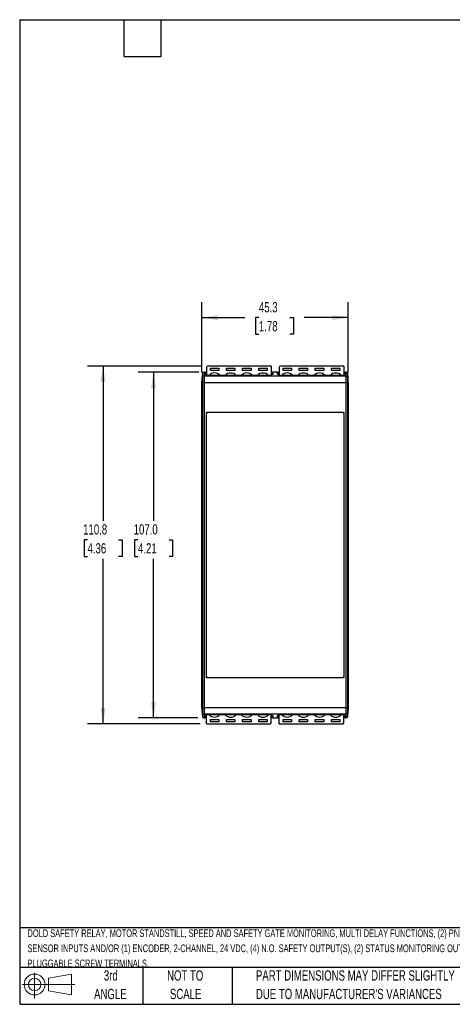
# Model space of a CAD drawing. Header units: millimetres. Extents: x 6 to 273, y 6 to 210.
# Tile 1 of 10: x 6 to 96, y 6 to 210. Entities that reach past the tile are written whole.
import ezdxf

# ---------------------------------------------------------------- set-up
doc = ezdxf.new("R2010")
doc.units = ezdxf.units.MM
doc.layers.add('DIMENSIONS', color=140, linetype='Continuous', lineweight=25)
doc.layers.add('TEXT', color=140, linetype='Continuous', lineweight=25)
doc.styles.add('SLDTEXTSTYLE0', font='TXT', dxfattribs={"width": 0.7})
doc.dimstyles.new('SLDDIMSTYLE0', dxfattribs={"dimtxt": 2.158008, "dimasz": 3.302, "dimexe": 0, "dimexo": 0.0625, "dimgap": 0.539502, "dimtad": 0, "dimtih": 1, "dimtoh": 1, "dimlfac": 1.5, "dimrnd": 1e-09, "dimzin": 12, "dimdsep": 46, "dimtxsty": 'SLDTEXTSTYLE0', "dimsah": 1, "dimcen": 0.09, "dimadec": 0, "dimazin": 3, "dimtfac": 1, "dimtofl": 0, "dimtmove": 0, "dimatfit": 3, "dimfxl": 0, "dimfrac": 2, "dimtolj": 1, "dimtzin": 12, "dimarcsym": 0})
doc.dimstyles.new('SLDDIMSTYLE1', dxfattribs={"dimtxt": 2.158008, "dimasz": 3.302, "dimexe": 0, "dimexo": 0.0625, "dimgap": 0.539502, "dimtad": 0, "dimtih": 1, "dimtoh": 1, "dimlfac": 1.5, "dimrnd": 1e-09, "dimzin": 4, "dimdsep": 46, "dimtxsty": 'SLDTEXTSTYLE0', "dimsah": 1, "dimcen": 0.09, "dimadec": 0, "dimazin": 1, "dimtfac": 1, "dimtofl": 0, "dimtmove": 0, "dimatfit": 3, "dimfxl": 0, "dimfrac": 2, "dimtolj": 1, "dimtzin": 12, "dimarcsym": 0})

# ---------------------------------------------------------------- blocks, each defined once
blk = doc.blocks.new('Block11')
at = {"color": 7, "linetype": 'Continuous', "lineweight": 18}
for p, q in [((2.59, 5.31), (2.59, 0)), ((5.48, 4.17), (10.18, 5.03)), ((5.48, 1.6), (5.48, 4.17)), ((10.18, 5.03), (10.18, 0.73)), ((0, 2.88), (10.87, 2.88)), ((5.48, 1.6), (10.18, 0.73))]:
    blk.add_line(p, q, dxfattribs=at)
for radius in [2.15, 1.29]:
    blk.add_circle((2.59, 2.88), radius, dxfattribs=at)
blk = doc.blocks.new('Block12')
at = {"color": 7, "linetype": 'Continuous'}
blk.add_blockref('Block11', (0, 0), dxfattribs=at)
blk = doc.blocks.new('_D')
at = {"layer": 'DIMENSIONS'}
for p, q in [((43.98, 136.74), (43.98, 151.23)), ((74.18, 136.74), (74.18, 151.23)), ((43.98, 148.06), (52.81, 148.06)), ((55.73, 148.06), (55.01, 148.06)), ((55.01, 148.06), (55.01, 144.63)), ((62.15, 148.06), (62.87, 148.06)), ((62.87, 148.06), (62.87, 144.63)), ((74.18, 148.06), (65.07, 148.06)), ((55.01, 144.63), (55.73, 144.63)), ((62.87, 144.63), (62.15, 144.63))]:
    blk.add_line(p, q, dxfattribs=at)
for points in [[(43.98, 148.06), (47.28, 147.55), (47.28, 148.57)], [(74.18, 148.06), (70.88, 148.57), (70.88, 147.55)]]:
    blk.add_solid(points, dxfattribs=at)
at = {"layer": 'DIMENSIONS', "char_height": 2.117, "attachment_point": 1, "style": 'SLDTEXTSTYLE0'}
for s, insert in [('45.3', (55.73, 151.27)), ('1.78', (55.73, 147.36))]:
    blk.add_mtext(s, dxfattribs=dict(at, insert=insert))
blk = doc.blocks.new('_D_1')
at = {"layer": 'DIMENSIONS'}
for p, q in [((43.31, 136.8), (30.81, 136.8)), ((33.98, 136.8), (33.98, 106.12)), ((30.77, 102.21), (30.05, 102.21)), ((30.05, 102.21), (30.05, 98.78)), ((37.19, 102.21), (37.91, 102.21)), ((37.91, 102.21), (37.91, 98.78)), ((30.05, 98.78), (30.77, 98.78)), ((33.98, 65.46), (33.98, 98.3)), ((37.91, 98.78), (37.19, 98.78)), ((43.15, 65.46), (30.81, 65.46))]:
    blk.add_line(p, q, dxfattribs=at)
for points in [[(33.98, 136.8), (33.47, 133.5), (34.49, 133.5)], [(33.98, 65.46), (34.49, 68.76), (33.47, 68.76)]]:
    blk.add_solid(points, dxfattribs=at)
at = {"layer": 'DIMENSIONS', "char_height": 2.117, "attachment_point": 1, "style": 'SLDTEXTSTYLE0'}
for s, insert in [('107.0', (29.88, 105.42)), ('4.21', (30.77, 101.51))]:
    blk.add_mtext(s, dxfattribs=dict(at, insert=insert))
blk = doc.blocks.new('_D_2')
at = {"layer": 'DIMENSIONS'}
for p, q in [((43.91, 138.06), (20.38, 138.06)), ((23.56, 138.06), (23.56, 106.12)), ((20.35, 102.21), (19.63, 102.21)), ((19.63, 102.21), (19.63, 98.78)), ((26.76, 102.21), (27.49, 102.21)), ((27.49, 102.21), (27.49, 98.78)), ((19.63, 98.78), (20.35, 98.78)), ((23.56, 64.2), (23.56, 98.3)), ((27.49, 98.78), (26.76, 98.78)), ((43.64, 64.2), (20.38, 64.2))]:
    blk.add_line(p, q, dxfattribs=at)
for points in [[(23.56, 138.06), (23.05, 134.76), (24.07, 134.76)], [(23.56, 64.2), (24.07, 67.5), (23.05, 67.5)]]:
    blk.add_solid(points, dxfattribs=at)
at = {"layer": 'DIMENSIONS', "char_height": 2.117, "attachment_point": 1, "style": 'SLDTEXTSTYLE0'}
for s, insert in [('110.8', (19.45, 105.42)), ('4.36', (20.35, 101.51))]:
    blk.add_mtext(s, dxfattribs=dict(at, insert=insert))

msp = doc.modelspace()

# ---------------------------------------------------------------- linework, layer by layer
for p, q in [((44.0835, 136.5027), (43.9802, 135.4696)), ((44.1135, 136.5279), (44.1135, 136.5349)), ((44.5802, 136.8029), (44.4152, 136.8029)), ((44.4152, 136.8029), (44.4152, 136.0605)), ((44.5802, 136.7512), (44.5802, 136.8029)), ((44.5802, 136.7784), (44.8802, 136.7784)), ((44.8802, 136.7512), (44.5802, 136.7512)), ((44.5802, 136.7194), (44.8802, 136.7194)), ((44.5802, 136.3383), (44.5802, 136.7194)), ((44.8802, 136.3383), (44.5802, 136.3383)), ((44.8802, 136.7512), (44.8802, 136.7784)), ((44.8802, 136.7194), (44.8802, 136.7512)), ((44.8802, 136.3383), (44.8802, 136.7194)), ((44.9135, 136.3385), (44.8802, 136.3385)), ((44.8802, 136.1244), (44.8802, 136.3383)), ((44.9135, 137.8476), (44.9135, 136.1265)), ((58.2468, 138.0578), (45.1802, 138.0578)), ((45.7135, 137.6469), (47.4468, 137.6469)), ((45.7135, 137.1216), (45.7135, 137.6469)), ((47.4468, 137.1544), (45.7135, 137.1544)), ((47.4468, 137.1216), (45.7135, 137.1216)), ((47.4468, 137.6469), (47.4468, 137.1216)), ((49.0468, 137.6469), (50.7802, 137.6469)), ((49.0468, 137.1216), (49.0468, 137.6469)), ((50.7802, 137.1544), (49.0468, 137.1544)), ((50.7802, 137.1216), (49.0468, 137.1216)), ((50.7802, 137.6469), (50.7802, 137.1216)), ((52.3802, 137.6469), (54.1135, 137.6469)), ((52.3802, 137.1216), (52.3802, 137.6469)), ((54.1135, 137.1544), (52.3802, 137.1544)), ((54.1135, 137.1216), (52.3802, 137.1216)), ((54.1135, 137.6469), (54.1135, 137.1216)), ((55.7135, 137.6469), (57.4468, 137.6469)), ((55.7135, 137.1216), (55.7135, 137.6469)), ((57.4468, 137.1544), (55.7135, 137.1544)), ((57.4468, 137.1216), (55.7135, 137.1216)), ((57.4468, 137.6469), (57.4468, 137.1216)), ((58.2468, 138.0578), (58.2468, 136.1265)), ((58.2802, 136.3385), (58.2468, 136.3385)), ((58.2802, 136.7784), (58.5802, 136.7784)), ((58.5802, 136.7512), (58.2802, 136.7512)), ((58.2802, 136.7194), (58.5802, 136.7194)), ((58.2802, 136.7194), (58.2802, 136.3769)), ((58.2802, 136.3383), (58.2802, 136.1244)), ((58.5802, 136.3383), (58.2802, 136.3383)), ((59.5802, 136.8029), (58.5802, 136.8029)), ((58.5802, 136.8029), (58.5802, 136.7512)), ((58.5802, 136.7194), (58.5802, 136.3383)), ((59.5802, 136.7512), (59.5802, 136.8029)), ((59.5802, 136.7784), (59.8802, 136.7784)), ((59.8802, 136.7512), (59.5802, 136.7512)), ((59.5802, 136.7194), (59.8802, 136.7194)), ((59.5802, 136.3383), (59.5802, 136.7194)), ((59.8802, 136.3383), (59.5802, 136.3383)), ((59.8802, 136.7512), (59.8802, 136.7784)), ((59.8802, 136.7194), (59.8802, 136.7512)), ((59.8802, 136.3383), (59.8802, 136.7194)), ((59.9135, 136.3385), (59.8802, 136.3385)), ((59.8802, 136.1244), (59.8802, 136.3383)), ((59.9135, 137.8476), (59.9135, 136.1265)), ((73.2468, 138.0578), (60.1802, 138.0578)), ((60.7135, 137.6469), (62.4468, 137.6469)), ((60.7135, 137.1216), (60.7135, 137.6469)), ((62.4468, 137.1544), (60.7135, 137.1544)), ((62.4468, 137.1216), (60.7135, 137.1216)), ((62.4468, 137.6469), (62.4468, 137.1216)), ((64.0468, 137.6469), (65.7802, 137.6469)), ((64.0468, 137.1216), (64.0468, 137.6469)), ((65.7802, 137.1544), (64.0468, 137.1544)), ((65.7802, 137.1216), (64.0468, 137.1216)), ((65.7802, 137.6469), (65.7802, 137.1216)), ((67.3802, 137.6469), (69.1135, 137.6469)), ((67.3802, 137.1216), (67.3802, 137.6469)), ((69.1135, 137.1544), (67.3802, 137.1544)), ((69.1135, 137.1216), (67.3802, 137.1216)), ((69.1135, 137.6469), (69.1135, 137.1216)), ((70.7135, 137.6469), (72.4468, 137.6469)), ((70.7135, 137.1216), (70.7135, 137.6469)), ((72.4468, 137.1544), (70.7135, 137.1544)), ((72.4468, 137.1216), (70.7135, 137.1216)), ((72.4468, 137.6469), (72.4468, 137.1216)), ((73.2468, 138.0578), (73.2468, 136.1265)), ((73.2802, 136.3385), (73.2468, 136.3385)), ((73.2802, 136.7784), (73.5802, 136.7784)), ((73.2802, 136.7784), (73.2802, 136.7512)), ((73.2802, 136.7512), (73.2802, 136.7194)), ((73.5802, 136.7512), (73.2802, 136.7512)), ((73.2802, 136.7194), (73.5802, 136.7194)), ((73.2802, 136.7194), (73.2802, 136.3383)), ((73.2802, 136.3383), (73.2802, 136.1244)), ((73.5802, 136.3383), (73.2802, 136.3383)), ((73.7452, 136.8029), (73.5802, 136.8029)), ((73.5802, 136.8029), (73.5802, 136.7512)), ((73.5802, 136.7194), (73.5802, 136.3383)), ((73.7452, 136.0605), (73.7452, 136.8029)), ((74.1802, 135.4696), (74.0769, 136.5027)), ((74.0769, 136.4263), (74.0769, 136.5027)), ((74.0769, 135.9798), (74.0769, 136.4185)), ((43.9802, 134.729), (44.0835, 135.7608)), ((43.9802, 135.4696), (43.9802, 135.3915)), ((43.9802, 135.3808), (43.9802, 134.9418)), ((43.9802, 134.9142), (43.9802, 134.729)), ((43.9802, 134.5022), (43.9802, 134.729)), ((43.9802, 134.5022), (44.0835, 134.6553)), ((43.9802, 67.7566), (43.9802, 134.5022)), ((44.0835, 135.9595), (44.0835, 135.7608)), ((44.0835, 135.7608), (44.0835, 134.6553)), ((44.0835, 134.6553), (44.0835, 67.6036)), ((44.1135, 136.07), (44.1135, 136.0883)), ((44.4152, 136.0605), (44.4152, 134.6997)), ((44.4152, 136.0605), (73.7452, 136.0605)), ((44.4152, 134.6997), (44.4152, 67.5591)), ((44.4152, 134.6997), (73.7452, 134.6997)), ((58.2802, 136.1265), (44.8802, 136.1265)), ((58.2802, 136.1244), (44.8802, 136.1244)), ((73.2802, 136.1265), (59.8802, 136.1265)), ((73.2802, 136.1244), (59.8802, 136.1244)), ((73.7452, 134.6997), (73.7452, 136.0605)), ((73.7452, 67.5591), (73.7452, 134.6997)), ((74.0769, 135.7608), (74.0769, 135.9595)), ((74.0769, 134.6553), (74.0769, 135.7608)), ((74.1802, 134.729), (74.0769, 135.7608)), ((74.0769, 67.6036), (74.0769, 134.6553)), ((74.0769, 134.6553), (74.1802, 134.5022)), ((74.1802, 135.3915), (74.1802, 135.4696)), ((74.1802, 134.9418), (74.1802, 135.3808)), ((74.1802, 134.729), (74.1802, 134.9142)), ((74.1802, 134.729), (74.1802, 134.5022)), ((74.1802, 134.5022), (74.1802, 67.7566)), ((44.9135, 128.5294), (51.5802, 128.5643)), ((44.9135, 128.4127), (44.9135, 128.5294)), ((44.9135, 128.4127), (44.9135, 128.2135)), ((44.9135, 74.0454), (44.9135, 128.2135)), ((73.1802, 128.4794), (44.9802, 128.4794)), ((51.5802, 128.5643), (58.2468, 128.5294)), ((58.2468, 128.5294), (59.9135, 128.5294)), ((59.9135, 128.5294), (66.5802, 128.5643)), ((66.5802, 128.5643), (73.2468, 128.5294)), ((73.2468, 128.5294), (73.2468, 128.4127)), ((73.2468, 128.2135), (73.2468, 128.4127)), ((73.2468, 128.2135), (73.2468, 74.0454)), ((44.9135, 74.0454), (44.9135, 73.8461)), ((44.9135, 73.7294), (44.9135, 73.8461)), ((51.5802, 73.6945), (44.9135, 73.7294)), ((44.9802, 73.7794), (73.1802, 73.7794)), ((58.2468, 73.7294), (51.5802, 73.6945)), ((59.9135, 73.7294), (58.2468, 73.7294)), ((66.5802, 73.6945), (59.9135, 73.7294)), ((73.2468, 73.7294), (66.5802, 73.6945)), ((73.2468, 73.8461), (73.2468, 74.0454)), ((73.2468, 73.8461), (73.2468, 73.7294)), ((44.0835, 67.6036), (43.9802, 67.7566)), ((43.9802, 67.5298), (43.9802, 67.7566)), ((43.9802, 67.5298), (44.0835, 66.4981)), ((43.9802, 67.5298), (43.9802, 67.3446)), ((43.9802, 67.317), (43.9802, 66.8781)), ((44.0835, 67.6036), (44.0835, 66.4981)), ((73.7452, 67.5591), (44.4152, 67.5591)), ((44.4152, 67.5591), (44.4152, 66.1983)), ((73.7452, 66.1983), (73.7452, 67.5591)), ((74.1802, 67.7566), (74.0769, 67.6036)), ((74.0769, 66.4981), (74.0769, 67.6036)), ((74.1802, 67.5298), (74.0769, 66.4981)), ((74.1802, 67.7566), (74.1802, 67.5298)), ((74.1802, 67.3446), (74.1802, 67.5298)), ((74.1802, 66.8781), (74.1802, 67.317)), ((43.9802, 66.8673), (43.9802, 66.7892)), ((43.9802, 66.7892), (44.0835, 65.7561)), ((44.0835, 66.4981), (44.0835, 66.2994)), ((44.0835, 66.2791), (44.0835, 65.8403)), ((44.0835, 65.8325), (44.0835, 65.7561)), ((73.7452, 66.1983), (44.4152, 66.1983)), ((44.4152, 66.1983), (44.4152, 65.4559)), ((44.4152, 65.4559), (44.5802, 65.4559)), ((44.5802, 65.9206), (44.8802, 65.9206)), ((44.5802, 65.5394), (44.5802, 65.9206)), ((44.8802, 65.5394), (44.5802, 65.5394)), ((44.5802, 65.5076), (44.8802, 65.5076)), ((44.5802, 65.4559), (44.5802, 65.5076)), ((44.8802, 65.4804), (44.5802, 65.4804)), ((44.8802, 66.1344), (58.2802, 66.1344)), ((44.8802, 65.9206), (44.8802, 66.1344)), ((44.8802, 66.1323), (58.2802, 66.1323)), ((44.8802, 65.5394), (44.8802, 65.9206)), ((44.8802, 65.9203), (44.9135, 65.9203)), ((44.8802, 65.5076), (44.8802, 65.5394)), ((44.8802, 65.4804), (44.8802, 65.5076)), ((44.9135, 64.201), (44.9135, 66.1323)), ((45.7135, 64.6119), (45.7135, 65.1372)), ((45.7135, 65.1372), (47.4468, 65.1372)), ((45.7135, 65.1044), (47.4468, 65.1044)), ((47.4468, 65.1372), (47.4468, 64.6119)), ((49.0468, 64.6119), (49.0468, 65.1372)), ((49.0468, 65.1372), (50.7802, 65.1372)), ((49.0468, 65.1044), (50.7802, 65.1044)), ((50.7802, 65.1372), (50.7802, 64.6119)), ((52.3802, 64.6119), (52.3802, 65.1372)), ((52.3802, 65.1372), (54.1135, 65.1372)), ((52.3802, 65.1044), (54.1135, 65.1044)), ((54.1135, 65.1372), (54.1135, 64.6119)), ((55.7135, 64.6119), (55.7135, 65.1372)), ((55.7135, 65.1372), (57.4468, 65.1372)), ((55.7135, 65.1044), (57.4468, 65.1044)), ((57.4468, 65.1372), (57.4468, 64.6119)), ((58.2468, 64.4112), (58.2468, 66.1323)), ((58.2468, 65.9203), (58.2802, 65.9203)), ((58.2802, 66.1344), (58.2802, 65.9206)), ((58.2802, 65.9206), (58.5802, 65.9206)), ((58.2802, 65.9206), (58.2802, 65.5394)), ((58.2802, 65.5394), (58.2802, 65.5076)), ((58.5802, 65.5394), (58.2802, 65.5394)), ((58.2802, 65.5076), (58.5802, 65.5076)), ((58.2802, 65.5076), (58.2802, 65.4804)), ((58.5802, 65.4804), (58.2802, 65.4804)), ((58.5802, 65.9206), (58.5802, 65.5394)), ((58.5802, 65.5076), (58.5802, 65.4559)), ((58.5802, 65.4559), (59.5802, 65.4559)), ((59.5802, 65.9206), (59.8802, 65.9206)), ((59.5802, 65.5394), (59.5802, 65.9206)), ((59.8802, 65.5394), (59.5802, 65.5394)), ((59.5802, 65.5076), (59.8802, 65.5076)), ((59.5802, 65.4559), (59.5802, 65.5076)), ((59.8802, 65.4804), (59.5802, 65.4804)), ((59.8802, 66.1344), (73.2802, 66.1344)), ((59.8802, 65.9206), (59.8802, 66.1344)), ((59.8802, 66.1323), (73.2802, 66.1323)), ((59.8802, 65.5394), (59.8802, 65.9206)), ((59.8802, 65.9203), (59.9135, 65.9203)), ((59.8802, 65.5076), (59.8802, 65.5394)), ((59.8802, 65.4804), (59.8802, 65.5076)), ((59.9135, 64.201), (59.9135, 66.1323)), ((60.7135, 64.6119), (60.7135, 65.1372)), ((60.7135, 65.1372), (62.4468, 65.1372)), ((60.7135, 65.1044), (62.4468, 65.1044)), ((62.4468, 65.1372), (62.4468, 64.6119)), ((64.0468, 64.6119), (64.0468, 65.1372)), ((64.0468, 65.1372), (65.7802, 65.1372)), ((64.0468, 65.1044), (65.7802, 65.1044)), ((65.7802, 65.1372), (65.7802, 64.6119)), ((67.3802, 64.6119), (67.3802, 65.1372)), ((67.3802, 65.1372), (69.1135, 65.1372)), ((67.3802, 65.1044), (69.1135, 65.1044)), ((69.1135, 65.1372), (69.1135, 64.6119)), ((70.7135, 64.6119), (70.7135, 65.1372)), ((70.7135, 65.1372), (72.4468, 65.1372)), ((70.7135, 65.1044), (72.4468, 65.1044)), ((72.4468, 65.1372), (72.4468, 64.6119)), ((73.2468, 64.4112), (73.2468, 66.1323)), ((73.2468, 65.9203), (73.2802, 65.9203)), ((73.2802, 66.1344), (73.2802, 65.9206)), ((73.2802, 65.9206), (73.5802, 65.9206)), ((73.2802, 65.9206), (73.2802, 65.5394)), ((73.2802, 65.5394), (73.2802, 65.5076)), ((73.5802, 65.5394), (73.2802, 65.5394)), ((73.2802, 65.5076), (73.5802, 65.5076)), ((73.2802, 65.5076), (73.2802, 65.4804)), ((73.5802, 65.4804), (73.2802, 65.4804)), ((73.5802, 65.9206), (73.5802, 65.5394)), ((73.5802, 65.5076), (73.5802, 65.4559)), ((73.5802, 65.4559), (73.7452, 65.4559)), ((73.7452, 65.4559), (73.7452, 66.1983)), ((74.0769, 65.7561), (74.1802, 66.7892)), ((74.0769, 66.2994), (74.0769, 66.4981)), ((74.1802, 66.7892), (74.1802, 66.8673)), ((44.9135, 64.201), (57.9802, 64.201)), ((47.4468, 64.6119), (45.7135, 64.6119)), ((50.7802, 64.6119), (49.0468, 64.6119)), ((54.1135, 64.6119), (52.3802, 64.6119)), ((57.4468, 64.6119), (55.7135, 64.6119)), ((59.9135, 64.201), (72.9802, 64.201)), ((62.4468, 64.6119), (60.7135, 64.6119)), ((65.7802, 64.6119), (64.0468, 64.6119)), ((69.1135, 64.6119), (67.3802, 64.6119)), ((72.4468, 64.6119), (70.7135, 64.6119))]:
    msp.add_line(p, q)
at = {"flags": 128}
for points in [[(44.0835, 136.5027), (44.0835, 136.5027), (44.0835, 136.499), (44.0835, 136.4896), (44.0835, 136.4743), (44.0835, 136.4532), (44.0835, 136.4263)], [(44.0835, 136.4185), (44.0835, 136.3841), (44.0835, 136.3439), (44.0835, 136.2979), (44.0835, 136.246), (44.0835, 136.1882), (44.0835, 136.1246), (44.0835, 136.0551), (44.0835, 135.9798)], [(74.0769, 65.8403), (74.0769, 65.8747), (74.0769, 65.9149), (74.0769, 65.9609), (74.0769, 66.0129), (74.0769, 66.0706), (74.0769, 66.1342), (74.0769, 66.2037), (74.0769, 66.2791)], [(74.0769, 65.7561), (74.0769, 65.7561), (74.0769, 65.7598), (74.0769, 65.7693), (74.0769, 65.7845), (74.0769, 65.8056), (74.0769, 65.8325)]]:
    msp.add_lwpolyline(points, dxfattribs=at)
for centre, radius, start, end in [((44.4152, 136.4696), 0.3333, 90, 174.289407), ((45.1549, 137.8156), 0.2435, 84.043834, 172.433146), ((46.5802, 135.1494), 1.5019, 40.586036, 139.413964), ((49.8618, 135.2121), 1.4219, 87.914614, 139.977557), ((49.9742, 135.2323), 1.4021, 39.626432, 92.481397), ((53.2468, 135.1494), 1.5019, 40.586036, 139.413964), ((56.5284, 135.2121), 1.4219, 87.914614, 139.977557), ((56.6409, 135.2323), 1.4021, 39.626432, 92.481397), ((60.1549, 137.8156), 0.2435, 84.043834, 172.433146), ((61.5802, 135.1494), 1.5019, 40.586036, 139.413964), ((64.8618, 135.2121), 1.4219, 87.914614, 139.977557), ((64.9742, 135.2323), 1.4021, 39.626432, 92.481397), ((68.2468, 135.1494), 1.5019, 40.586036, 139.413964), ((71.5284, 135.2121), 1.4219, 87.914614, 139.977557), ((71.6409, 135.2323), 1.4021, 39.626432, 92.481397), ((73.7452, 136.4696), 0.3333, 5.710593, 90), ((44.415, 135.7274), 0.3332, 89.965414, 174.244584), ((44.3445, 133.9677), 0.7354, 84.483297, 110.784703), ((73.7454, 135.7274), 0.3332, 5.755416, 90.034586), ((73.8159, 133.9677), 0.7354, 69.215296, 95.516703), ((44.9802, 128.4127), 0.0667, 90, 180), ((73.1802, 128.4127), 0.0667, 0, 90), ((44.9802, 73.8461), 0.0667, 180, 270), ((73.1802, 73.8461), 0.0667, 270, 0), ((44.3445, 68.2911), 0.7354, 249.215296, 275.516703), ((73.8159, 68.2911), 0.7354, 264.483297, 290.784703), ((44.415, 66.5315), 0.3332, 185.755416, 270.034586), ((44.4152, 65.7892), 0.3333, 185.710593, 270), ((46.5195, 67.0265), 1.4021, 219.626432, 272.481397), ((46.6319, 67.0467), 1.4219, 267.914614, 319.977557), ((49.9135, 67.1095), 1.5019, 220.586036, 319.413964), ((53.1861, 67.0265), 1.4021, 219.626432, 272.481397), ((53.2986, 67.0467), 1.4219, 267.914614, 319.977557), ((56.5802, 67.1095), 1.5019, 220.586036, 319.413964), ((61.5195, 67.0265), 1.4021, 219.626432, 272.481397), ((61.6319, 67.0467), 1.4219, 267.914614, 319.977557), ((64.9135, 67.1095), 1.5019, 220.586036, 319.413964), ((68.1861, 67.0265), 1.4021, 219.626432, 272.481397), ((68.2986, 67.0467), 1.4219, 267.914614, 319.977557), ((71.5802, 67.1095), 1.5019, 220.586036, 319.413964), ((73.7454, 66.5315), 0.3332, 269.965414, 354.244584), ((73.7452, 65.7892), 0.3333, 270, 354.289407), ((58.0054, 64.4432), 0.2435, 264.043834, 352.433146), ((73.0054, 64.4432), 0.2435, 264.043834, 352.433146)]:
    msp.add_arc(centre, radius, start, end)
for points in [[(44.0835, 136.4263), (44.0491, 136.0814), (44.0146, 135.7365), (43.9802, 135.3915)], [(44.0835, 136.4185), (44.0491, 136.0728), (44.0146, 135.7269), (43.9802, 135.3808)], [(44.1135, 136.5349), (44.0975, 136.5009), (44.0873, 136.4642), (44.0835, 136.4263)], [(44.1135, 136.5279), (44.0979, 136.4944), (44.0874, 136.4581), (44.0835, 136.4185)], [(74.0769, 136.4263), (74.0731, 136.4642), (74.0629, 136.5009), (74.0468, 136.5349)], [(74.0468, 136.5349), (74.0468, 136.5326), (74.0468, 136.5303), (74.0468, 136.5279)], [(74.0769, 136.4185), (74.0729, 136.4581), (74.0625, 136.4944), (74.0468, 136.5279)], [(74.1802, 135.3915), (74.1457, 135.7365), (74.1113, 136.0814), (74.0769, 136.4263)], [(74.1802, 135.3808), (74.1457, 135.7269), (74.1113, 136.0728), (74.0769, 136.4185)], [(44.0835, 135.9798), (44.0491, 135.6338), (44.0146, 135.2879), (43.9802, 134.9418)], [(44.0835, 135.9595), (44.0491, 135.6112), (44.0146, 135.2628), (43.9802, 134.9142)], [(44.1135, 136.0883), (44.0974, 136.0543), (44.0873, 136.0176), (44.0835, 135.9798)], [(44.1135, 136.07), (44.0979, 136.0361), (44.0875, 135.9995), (44.0835, 135.9595)], [(74.0769, 135.9798), (74.0731, 136.0176), (74.0629, 136.0543), (74.0468, 136.0883)], [(74.0468, 136.0883), (74.0468, 136.0822), (74.0468, 136.0762), (74.0468, 136.07)], [(74.0769, 135.9595), (74.0729, 135.9995), (74.0624, 136.0361), (74.0468, 136.07)], [(74.1802, 134.9418), (74.1457, 135.2879), (74.1113, 135.6338), (74.0769, 135.9798)], [(74.1802, 134.9142), (74.1457, 135.2628), (74.1113, 135.6112), (74.0769, 135.9595)], [(43.9802, 67.3446), (44.0146, 66.996), (44.0491, 66.6476), (44.0835, 66.2994)], [(43.9802, 67.317), (44.0146, 66.971), (44.0491, 66.625), (44.0835, 66.2791)], [(74.0769, 66.2994), (74.1113, 66.6476), (74.1457, 66.996), (74.1802, 67.3446)], [(74.0769, 66.2791), (74.1113, 66.625), (74.1457, 66.971), (74.1802, 67.317)], [(43.9802, 66.8781), (44.0146, 66.532), (44.0491, 66.186), (44.0835, 65.8403)], [(43.9802, 66.8673), (44.0146, 66.5223), (44.0491, 66.1774), (44.0835, 65.8325)], [(44.0835, 66.2994), (44.0875, 66.2594), (44.0979, 66.2228), (44.1135, 66.1888)], [(44.0835, 66.2791), (44.0873, 66.2412), (44.0974, 66.2045), (44.1135, 66.1705)], [(44.0835, 65.8403), (44.0874, 65.8007), (44.0979, 65.7645), (44.1135, 65.731)], [(44.0835, 65.8325), (44.0873, 65.7946), (44.0975, 65.7579), (44.1135, 65.7239)], [(44.1135, 66.1705), (44.1135, 66.1766), (44.1135, 66.1827), (44.1135, 66.1888)], [(44.1135, 65.7239), (44.1135, 65.7262), (44.1135, 65.7286), (44.1135, 65.731)], [(74.0468, 66.1888), (74.0624, 66.2228), (74.0729, 66.2594), (74.0769, 66.2994)], [(74.0468, 66.1705), (74.0629, 66.2045), (74.0731, 66.2412), (74.0769, 66.2791)], [(74.0468, 66.1888), (74.0468, 66.1827), (74.0468, 66.1766), (74.0468, 66.1705)], [(74.0468, 65.731), (74.0625, 65.7645), (74.0729, 65.8007), (74.0769, 65.8403)], [(74.0468, 65.7239), (74.0629, 65.7579), (74.0731, 65.7946), (74.0769, 65.8325)], [(74.0468, 65.731), (74.0468, 65.7286), (74.0468, 65.7262), (74.0468, 65.7239)], [(74.0769, 65.8403), (74.1113, 66.186), (74.1457, 66.532), (74.1802, 66.8781)], [(74.0769, 65.8325), (74.1113, 66.1774), (74.1457, 66.5223), (74.1802, 66.8673)]]:
    msp.add_open_spline(points, degree=3)
at = {"layer": 'TEXT'}
for p, q in [((6.35, 209.55), (273.05, 209.55)), ((6.35, 209.55), (6.35, 6.35)), ((27.94, 201.93), (27.94, 209.55)), ((35.56, 201.93), (35.56, 209.55)), ((27.94, 201.93), (35.56, 201.93)), ((273.05, 22.1261), (6.35, 22.1261)), ((273.05, 13.97), (6.35, 13.97)), ((31.75, 13.97), (31.75, 6.35)), ((50.2116, 13.97), (50.2116, 6.35)), ((6.35, 6.35), (273.05, 6.35))]:
    msp.add_line(p, q, dxfattribs=at)

# ---------------------------------------------------------------- block references
msp.add_blockref('Block12', (6.8379, 7.5539), dxfattribs=at)

# ---------------------------------------------------------------- texts
at = {"layer": 'TEXT', "style": 'SLDTEXTSTYLE0'}
for s, insert, char_height, attachment_point in [('DOLD SAFETY RELAY, MOTOR STANDSTILL, SPEED AND SAFETY GATE MONITORING, MULTI DELAY FUNCTIONS, (2) PNP OR NPN', (7.9657, 21.8196), 1.5875, 1), ('SENSOR INPUTS AND/OR (1) ENCODER, 2-CHANNEL, 24 VDC, (4) N.O. SAFETY OUTPUT(S), (2) STATUS MONITORING OUTPUT(S),', (7.9657, 18.7029), 1.5875, 1), ('PLUGGABLE SCREW TERMINALS.', (7.9657, 15.5862), 1.5875, 1), ('3rd', (25.1625, 13.364), 2.11667, 2), ('NOT TO', (40.5158, 13.364), 2.11667, 2), ('PART DIMENSIONS MAY DIFFER SLIGHTLY', (55.1193, 13.364), 2.116667, 1), ('ANGLE', (25.0649, 9.5418), 2.11667, 2), ('SCALE', (40.6121, 9.5418), 2.11667, 2), ("DUE TO MANUFACTURER'S VARIANCES", (55.1193, 9.5418), 2.116667, 1)]:
    msp.add_mtext(s, dxfattribs=dict(at, insert=insert, char_height=char_height, attachment_point=attachment_point))

# ---------------------------------------------------------------- dimensions: what is measured, and where the dimension line sits
at = {"layer": 'DIMENSIONS'}
for base, p1, p2, angle, dimstyle, picture, middle in [((74.1802, 148.0578), (43.9802, 135.4696), (74.1802, 135.4696), 0, 'SLDDIMSTYLE0', '_D', (58.9404, 148.0578)), ((23.5581, 64.201), (45.1802, 138.0578), (44.9135, 64.201), 90, 'SLDDIMSTYLE0', '_D_2', (23.5581, 102.2105)), ((33.9802, 65.4559), (44.5802, 136.8029), (44.4152, 65.4559), 90, 'SLDDIMSTYLE1', '_D_1', (33.9802, 102.2105))]:
    dim = msp.add_linear_dim(base=base, p1=p1, p2=p2, angle=angle, dimstyle=dimstyle, dxfattribs=at)
    dim.commit()
    dim.dimension.update_dxf_attribs({"geometry": picture, "text_midpoint": middle, "dimtype": 160})

doc.saveas('drawing.dxf')
